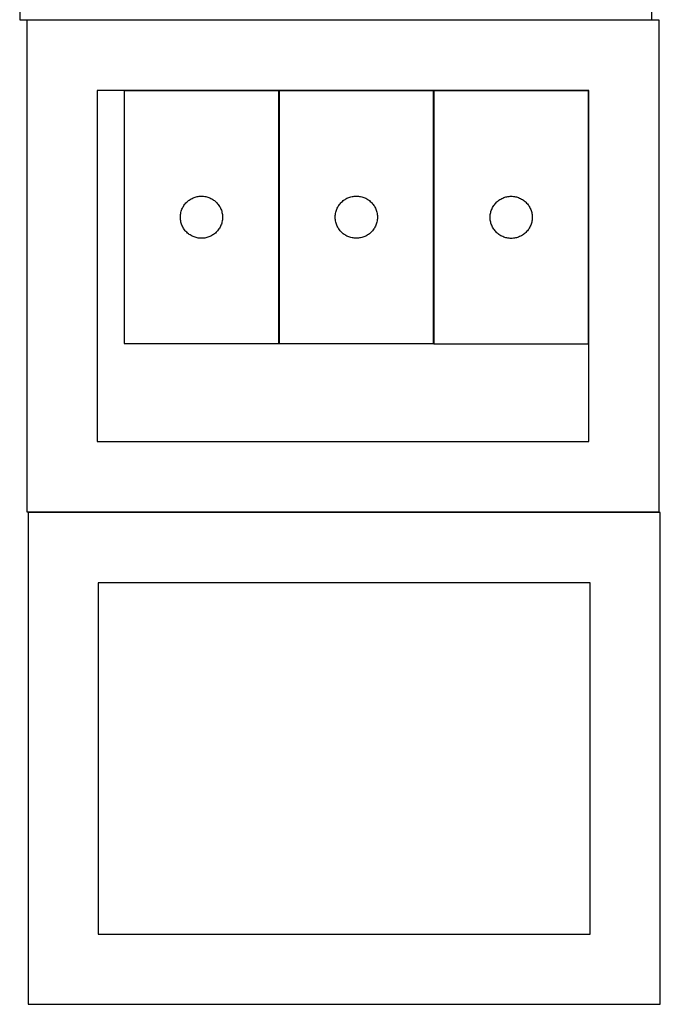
# Model space of a CAD drawing. Header units: millimetres. Extents: x 7 to 1493, y 7 to 2993.
# Tile 2 of 15: x 301 to 757, y 7 to 708. Entities that reach past the tile are written whole.
import ezdxf

# ---------------------------------------------------------------- set-up
doc = ezdxf.new("R2010")
doc.units = ezdxf.units.MM
doc.layers.add('CUT', color=7, linetype='CONTINUOUS', true_color=0x000000)

msp = doc.modelspace()

# ---------------------------------------------------------------- linework, layer by layer
at = {"layer": 'CUT'}
for p, q in [((301.199112, 1057.633285), (301.199112, 707.633285)), ((751.199112, 707.633285), (751.199112, 1057.633285)), ((301.199112, 707.633285), (751.199112, 707.633285)), ((756.28684, 707.398037), (306.28684, 707.398037)), ((306.28684, 707.398037), (306.28684, 357.398037)), ((756.28684, 357.398037), (756.28684, 707.398037)), ((706.28684, 657.398037), (356.28684, 657.398037)), ((356.28684, 657.398037), (356.28684, 407.398037)), ((375.563692, 657.135691), (375.563692, 477.135691)), ((485.563692, 657.135691), (375.563692, 657.135691)), ((485.563692, 477.135691), (485.563692, 657.135691)), ((485.811662, 657.144312), (485.811662, 477.144312)), ((595.811662, 657.144312), (485.811662, 657.144312)), ((595.811662, 477.144312), (595.811662, 657.144312)), ((596.029863, 657.019632), (596.029863, 477.019632)), ((706.029863, 657.019632), (596.029863, 657.019632)), ((706.029863, 477.019632), (706.029863, 657.019632)), ((706.28684, 407.398037), (706.28684, 657.398037)), ((426.743625, 581.641106), (427.495411, 581.818526)), ((427.495411, 581.818526), (428.255333, 581.957009)), ((428.255333, 581.957009), (429.021377, 582.056189)), ((429.021377, 582.056189), (429.791511, 582.115802)), ((429.791511, 582.115802), (430.563692, 582.135691)), ((430.563692, 582.135691), (431.335873, 582.115802)), ((431.335873, 582.115802), (432.106007, 582.056189)), ((432.106007, 582.056189), (432.872051, 581.957009)), ((432.872051, 581.957009), (433.631973, 581.818526)), ((433.631973, 581.818526), (434.383759, 581.641106)), ((536.991596, 581.649728), (537.743381, 581.827147)), ((537.743381, 581.827147), (538.503304, 581.96563)), ((538.503304, 581.96563), (539.269347, 582.06481)), ((539.269347, 582.06481), (540.039481, 582.124423)), ((540.039481, 582.124423), (540.811662, 582.144312)), ((540.811662, 582.144312), (541.583844, 582.124423)), ((541.583844, 582.124423), (542.353977, 582.06481)), ((542.353977, 582.06481), (543.120021, 581.96563)), ((543.120021, 581.96563), (543.879943, 581.827147)), ((543.879943, 581.827147), (544.631729, 581.649728)), ((647.209796, 581.525048), (647.961582, 581.702467)), ((647.961582, 581.702467), (648.721504, 581.840951)), ((648.721504, 581.840951), (649.487548, 581.94013)), ((649.487548, 581.94013), (650.257682, 581.999744)), ((650.257682, 581.999744), (651.029863, 582.019632)), ((651.029863, 582.019632), (651.802044, 581.999744)), ((651.802044, 581.999744), (652.572178, 581.94013)), ((652.572178, 581.94013), (653.338222, 581.840951)), ((653.338222, 581.840951), (654.098144, 581.702467)), ((654.098144, 581.702467), (654.84993, 581.525048)), ((417.32351, 574.185342), (417.703972, 574.857583)), ((417.703972, 574.857583), (418.118537, 575.509346)), ((418.118537, 575.509346), (418.566103, 576.138905)), ((418.566103, 576.138905), (419.045485, 576.744588)), ((419.045485, 576.744588), (419.555411, 577.324791)), ((419.555411, 577.324791), (420.09453, 577.877973)), ((420.09453, 577.877973), (420.66141, 578.40267)), ((420.66141, 578.40267), (421.25455, 578.897488)), ((421.25455, 578.897488), (421.872375, 579.361116)), ((421.872375, 579.361116), (422.513249, 579.792324)), ((422.513249, 579.792324), (423.175471, 580.189969)), ((423.175471, 580.189969), (423.857285, 580.552997)), ((423.857285, 580.552997), (424.556883, 580.880444)), ((424.556883, 580.880444), (425.272411, 581.171443)), ((425.272411, 581.171443), (426.001969, 581.425221)), ((426.001969, 581.425221), (426.743625, 581.641106)), ((434.383759, 581.641106), (435.125414, 581.425221)), ((435.125414, 581.425221), (435.854973, 581.171443)), ((435.854973, 581.171443), (436.5705, 580.880444)), ((436.5705, 580.880444), (437.270099, 580.552997)), ((437.270099, 580.552997), (437.951913, 580.189969)), ((437.951913, 580.189969), (438.614135, 579.792324)), ((438.614135, 579.792324), (439.255008, 579.361116)), ((439.255008, 579.361116), (439.872834, 578.897488)), ((439.872834, 578.897488), (440.465974, 578.40267)), ((440.465974, 578.40267), (441.032854, 577.877973)), ((441.032854, 577.877973), (441.571972, 577.324791)), ((441.571972, 577.324791), (442.081899, 576.744588)), ((442.081899, 576.744588), (442.561281, 576.138905)), ((442.561281, 576.138905), (443.008847, 575.509346)), ((443.008847, 575.509346), (443.423411, 574.857583)), ((443.423411, 574.857583), (443.803874, 574.185342)), ((527.57148, 574.193963), (527.951943, 574.866204)), ((527.951943, 574.866204), (528.366507, 575.517968)), ((528.366507, 575.517968), (528.814074, 576.147526)), ((528.814074, 576.147526), (529.293456, 576.753209)), ((529.293456, 576.753209), (529.803382, 577.333412)), ((529.803382, 577.333412), (530.3425, 577.886595)), ((530.3425, 577.886595), (530.909381, 578.411291)), ((530.909381, 578.411291), (531.50252, 578.906109)), ((531.50252, 578.906109), (532.120346, 579.369737)), ((532.120346, 579.369737), (532.76122, 579.800945)), ((532.76122, 579.800945), (533.423441, 580.19859)), ((533.423441, 580.19859), (534.105256, 580.561618)), ((534.105256, 580.561618), (534.804854, 580.889065)), ((534.804854, 580.889065), (535.520381, 581.180064)), ((535.520381, 581.180064), (536.24994, 581.433842)), ((536.24994, 581.433842), (536.991596, 581.649728)), ((544.631729, 581.649728), (545.373385, 581.433842)), ((545.373385, 581.433842), (546.102944, 581.180064)), ((546.102944, 581.180064), (546.818471, 580.889065)), ((546.818471, 580.889065), (547.518069, 580.561618)), ((547.518069, 580.561618), (548.199883, 580.19859)), ((548.199883, 580.19859), (548.862105, 579.800945)), ((548.862105, 579.800945), (549.502979, 579.369737)), ((549.502979, 579.369737), (550.120805, 578.906109)), ((550.120805, 578.906109), (550.713944, 578.411291)), ((550.713944, 578.411291), (551.280825, 577.886595)), ((551.280825, 577.886595), (551.819943, 577.333412)), ((551.819943, 577.333412), (552.329869, 576.753209)), ((552.329869, 576.753209), (552.809251, 576.147526)), ((552.809251, 576.147526), (553.256818, 575.517968)), ((553.256818, 575.517968), (553.671382, 574.866204)), ((553.671382, 574.866204), (554.051844, 574.193963)), ((637.789681, 574.069283), (638.170144, 574.741524)), ((638.170144, 574.741524), (638.584708, 575.393288)), ((638.584708, 575.393288), (639.032274, 576.022846)), ((639.032274, 576.022846), (639.511656, 576.62853)), ((639.511656, 576.62853), (640.021583, 577.208732)), ((640.021583, 577.208732), (640.560701, 577.761915)), ((640.560701, 577.761915), (641.127581, 578.286611)), ((641.127581, 578.286611), (641.720721, 578.781429)), ((641.720721, 578.781429), (642.338547, 579.245057)), ((642.338547, 579.245057), (642.97942, 579.676266)), ((642.97942, 579.676266), (643.641642, 580.073911)), ((643.641642, 580.073911), (644.323456, 580.436938)), ((644.323456, 580.436938), (645.023055, 580.764386)), ((645.023055, 580.764386), (645.738582, 581.055385)), ((645.738582, 581.055385), (646.468141, 581.309163)), ((646.468141, 581.309163), (647.209796, 581.525048)), ((654.84993, 581.525048), (655.591586, 581.309163)), ((655.591586, 581.309163), (656.321144, 581.055385)), ((656.321144, 581.055385), (657.036672, 580.764386)), ((657.036672, 580.764386), (657.73627, 580.436938)), ((657.73627, 580.436938), (658.418084, 580.073911)), ((658.418084, 580.073911), (659.080306, 579.676266)), ((659.080306, 579.676266), (659.72118, 579.245057)), ((659.72118, 579.245057), (660.339005, 578.781429)), ((660.339005, 578.781429), (660.932145, 578.286611)), ((660.932145, 578.286611), (661.499025, 577.761915)), ((661.499025, 577.761915), (662.038144, 577.208732)), ((662.038144, 577.208732), (662.54807, 576.62853)), ((662.54807, 576.62853), (663.027452, 576.022846)), ((663.027452, 576.022846), (663.475018, 575.393288)), ((663.475018, 575.393288), (663.889583, 574.741524)), ((663.889583, 574.741524), (664.270045, 574.069283)), ((415.568665, 567.521909), (415.608429, 568.293323)), ((415.608429, 568.293323), (415.687852, 569.061666)), ((415.687852, 569.061666), (415.806723, 569.824902)), ((415.806723, 569.824902), (415.964726, 570.581007)), ((415.964726, 570.581007), (416.161444, 571.327975)), ((416.161444, 571.327975), (416.396353, 572.063826)), ((416.396353, 572.063826), (416.668832, 572.786609)), ((416.668832, 572.786609), (416.978158, 573.494406)), ((416.978158, 573.494406), (417.32351, 574.185342)), ((443.803874, 574.185342), (444.149226, 573.494406)), ((444.149226, 573.494406), (444.458551, 572.786609)), ((444.458551, 572.786609), (444.73103, 572.063826)), ((444.73103, 572.063826), (444.96594, 571.327975)), ((444.96594, 571.327975), (445.162657, 570.581007)), ((445.162657, 570.581007), (445.320661, 569.824902)), ((445.320661, 569.824902), (445.439532, 569.061666)), ((445.439532, 569.061666), (445.518955, 568.293323)), ((445.518955, 568.293323), (445.558719, 567.521909)), ((525.816635, 567.53053), (525.8564, 568.301944)), ((525.8564, 568.301944), (525.935822, 569.070287)), ((525.935822, 569.070287), (526.054693, 569.833523)), ((526.054693, 569.833523), (526.212697, 570.589628)), ((526.212697, 570.589628), (526.409414, 571.336596)), ((526.409414, 571.336596), (526.644324, 572.072448)), ((526.644324, 572.072448), (526.916803, 572.79523)), ((526.916803, 572.79523), (527.226129, 573.503028)), ((527.226129, 573.503028), (527.57148, 574.193963)), ((554.051844, 574.193963), (554.397196, 573.503028)), ((554.397196, 573.503028), (554.706522, 572.79523)), ((554.706522, 572.79523), (554.979001, 572.072448)), ((554.979001, 572.072448), (555.213911, 571.336596)), ((555.213911, 571.336596), (555.410628, 570.589628)), ((555.410628, 570.589628), (555.568632, 569.833523)), ((555.568632, 569.833523), (555.687503, 569.070287)), ((555.687503, 569.070287), (555.766925, 568.301944)), ((555.766925, 568.301944), (555.806689, 567.53053)), ((636.034836, 567.405851), (636.0746, 568.177264)), ((636.0746, 568.177264), (636.154023, 568.945608)), ((636.154023, 568.945608), (636.272894, 569.708844)), ((636.272894, 569.708844), (636.430898, 570.464948)), ((636.430898, 570.464948), (636.627615, 571.211917)), ((636.627615, 571.211917), (636.862525, 571.947768)), ((636.862525, 571.947768), (637.135004, 572.670551)), ((637.135004, 572.670551), (637.444329, 573.378348)), ((637.444329, 573.378348), (637.789681, 574.069283)), ((664.270045, 574.069283), (664.615397, 573.378348)), ((664.615397, 573.378348), (664.924723, 572.670551)), ((664.924723, 572.670551), (665.197202, 571.947768)), ((665.197202, 571.947768), (665.432111, 571.211917)), ((665.432111, 571.211917), (665.628829, 570.464948)), ((665.628829, 570.464948), (665.786832, 569.708844)), ((665.786832, 569.708844), (665.905703, 568.945608)), ((665.905703, 568.945608), (665.985126, 568.177264)), ((665.985126, 568.177264), (666.02489, 567.405851)), ((415.568665, 566.749472), (415.568665, 567.521909)), ((415.608429, 565.978059), (415.568665, 566.749472)), ((415.687852, 565.209715), (415.608429, 565.978059)), ((415.806723, 564.446479), (415.687852, 565.209715)), ((415.964726, 563.690374), (415.806723, 564.446479)), ((416.161444, 562.943406), (415.964726, 563.690374)), ((416.396353, 562.207555), (416.161444, 562.943406)), ((416.668832, 561.484772), (416.396353, 562.207555)), ((416.978158, 560.776975), (416.668832, 561.484772)), ((417.32351, 560.086039), (416.978158, 560.776975)), ((444.149226, 560.776975), (443.803874, 560.086039)), ((444.458551, 561.484772), (444.149226, 560.776975)), ((444.73103, 562.207555), (444.458551, 561.484772)), ((444.96594, 562.943406), (444.73103, 562.207555)), ((445.162657, 563.690374), (444.96594, 562.943406)), ((445.320661, 564.446479), (445.162657, 563.690374)), ((445.439532, 565.209715), (445.320661, 564.446479)), ((445.518955, 565.978059), (445.439532, 565.209715)), ((445.558719, 566.749472), (445.518955, 565.978059)), ((445.558719, 567.521909), (445.558719, 566.749472)), ((525.816635, 566.758093), (525.816635, 567.53053)), ((525.8564, 565.98668), (525.816635, 566.758093)), ((525.935822, 565.218336), (525.8564, 565.98668)), ((526.054693, 564.4551), (525.935822, 565.218336)), ((526.212697, 563.698996), (526.054693, 564.4551)), ((526.409414, 562.952027), (526.212697, 563.698996)), ((526.644324, 562.216176), (526.409414, 562.952027)), ((526.916803, 561.493393), (526.644324, 562.216176)), ((527.226129, 560.785596), (526.916803, 561.493393)), ((527.57148, 560.094661), (527.226129, 560.785596)), ((554.397196, 560.785596), (554.051844, 560.094661)), ((554.706522, 561.493393), (554.397196, 560.785596)), ((554.979001, 562.216176), (554.706522, 561.493393)), ((555.213911, 562.952027), (554.979001, 562.216176)), ((555.410628, 563.698996), (555.213911, 562.952027)), ((555.568632, 564.4551), (555.410628, 563.698996)), ((555.687503, 565.218336), (555.568632, 564.4551)), ((555.766925, 565.98668), (555.687503, 565.218336)), ((555.806689, 566.758093), (555.766925, 565.98668)), ((555.806689, 567.53053), (555.806689, 566.758093)), ((636.034836, 566.633414), (636.034836, 567.405851)), ((636.0746, 565.862), (636.034836, 566.633414)), ((636.154023, 565.093657), (636.0746, 565.862)), ((636.272894, 564.330421), (636.154023, 565.093657)), ((636.430898, 563.574316), (636.272894, 564.330421)), ((636.627615, 562.827348), (636.430898, 563.574316)), ((636.862525, 562.091496), (636.627615, 562.827348)), ((637.135004, 561.368714), (636.862525, 562.091496)), ((637.444329, 560.660916), (637.135004, 561.368714)), ((637.789681, 559.969981), (637.444329, 560.660916)), ((664.615397, 560.660916), (664.270045, 559.969981)), ((664.924723, 561.368714), (664.615397, 560.660916)), ((665.197202, 562.091496), (664.924723, 561.368714)), ((665.432111, 562.827348), (665.197202, 562.091496)), ((665.628829, 563.574316), (665.432111, 562.827348)), ((665.786832, 564.330421), (665.628829, 563.574316)), ((665.905703, 565.093657), (665.786832, 564.330421)), ((665.985126, 565.862), (665.905703, 565.093657)), ((666.02489, 566.633414), (665.985126, 565.862)), ((666.02489, 567.405851), (666.02489, 566.633414)), ((417.703972, 559.413799), (417.32351, 560.086039)), ((418.118537, 558.762035), (417.703972, 559.413799)), ((418.566103, 558.132476), (418.118537, 558.762035)), ((419.045485, 557.526793), (418.566103, 558.132476)), ((419.555411, 556.94659), (419.045485, 557.526793)), ((420.09453, 556.393408), (419.555411, 556.94659)), ((420.66141, 555.868712), (420.09453, 556.393408)), ((421.25455, 555.373893), (420.66141, 555.868712)), ((421.872375, 554.910266), (421.25455, 555.373893)), ((422.513249, 554.479057), (421.872375, 554.910266)), ((423.175471, 554.081412), (422.513249, 554.479057)), ((423.857285, 553.718384), (423.175471, 554.081412)), ((424.556883, 553.390937), (423.857285, 553.718384)), ((437.270099, 553.718384), (436.5705, 553.390937)), ((437.951913, 554.081412), (437.270099, 553.718384)), ((438.614135, 554.479057), (437.951913, 554.081412)), ((439.255008, 554.910266), (438.614135, 554.479057)), ((439.872834, 555.373893), (439.255008, 554.910266)), ((440.465974, 555.868712), (439.872834, 555.373893)), ((441.032854, 556.393408), (440.465974, 555.868712)), ((441.571972, 556.94659), (441.032854, 556.393408)), ((442.081899, 557.526793), (441.571972, 556.94659)), ((442.561281, 558.132476), (442.081899, 557.526793)), ((443.008847, 558.762035), (442.561281, 558.132476)), ((443.423411, 559.413799), (443.008847, 558.762035)), ((443.803874, 560.086039), (443.423411, 559.413799)), ((527.951943, 559.42242), (527.57148, 560.094661)), ((528.366507, 558.770656), (527.951943, 559.42242)), ((528.814074, 558.141098), (528.366507, 558.770656)), ((529.293456, 557.535414), (528.814074, 558.141098)), ((529.803382, 556.955212), (529.293456, 557.535414)), ((530.3425, 556.402029), (529.803382, 556.955212)), ((530.909381, 555.877333), (530.3425, 556.402029)), ((531.50252, 555.382515), (530.909381, 555.877333)), ((532.120346, 554.918887), (531.50252, 555.382515)), ((532.76122, 554.487678), (532.120346, 554.918887)), ((533.423441, 554.090033), (532.76122, 554.487678)), ((534.105256, 553.727006), (533.423441, 554.090033)), ((534.804854, 553.399558), (534.105256, 553.727006)), ((547.518069, 553.727006), (546.818471, 553.399558)), ((548.199883, 554.090033), (547.518069, 553.727006)), ((548.862105, 554.487678), (548.199883, 554.090033)), ((549.502979, 554.918887), (548.862105, 554.487678)), ((550.120805, 555.382515), (549.502979, 554.918887)), ((550.713944, 555.877333), (550.120805, 555.382515)), ((551.280825, 556.402029), (550.713944, 555.877333)), ((551.819943, 556.955212), (551.280825, 556.402029)), ((552.329869, 557.535414), (551.819943, 556.955212)), ((552.809251, 558.141098), (552.329869, 557.535414)), ((553.256818, 558.770656), (552.809251, 558.141098)), ((553.671382, 559.42242), (553.256818, 558.770656)), ((554.051844, 560.094661), (553.671382, 559.42242)), ((638.170144, 559.29774), (637.789681, 559.969981)), ((638.584708, 558.645976), (638.170144, 559.29774)), ((639.032274, 558.016418), (638.584708, 558.645976)), ((639.511656, 557.410735), (639.032274, 558.016418)), ((640.021583, 556.830532), (639.511656, 557.410735)), ((640.560701, 556.277349), (640.021583, 556.830532)), ((641.127581, 555.752653), (640.560701, 556.277349)), ((641.720721, 555.257835), (641.127581, 555.752653)), ((642.338547, 554.794207), (641.720721, 555.257835)), ((642.97942, 554.362999), (642.338547, 554.794207)), ((643.641642, 553.965354), (642.97942, 554.362999)), ((644.323456, 553.602326), (643.641642, 553.965354)), ((658.418084, 553.965354), (657.73627, 553.602326)), ((659.080306, 554.362999), (658.418084, 553.965354)), ((659.72118, 554.794207), (659.080306, 554.362999)), ((660.339005, 555.257835), (659.72118, 554.794207)), ((660.932145, 555.752653), (660.339005, 555.257835)), ((661.499025, 556.277349), (660.932145, 555.752653)), ((662.038144, 556.830532), (661.499025, 556.277349)), ((662.54807, 557.410735), (662.038144, 556.830532)), ((663.027452, 558.016418), (662.54807, 557.410735)), ((663.475018, 558.645976), (663.027452, 558.016418)), ((663.889583, 559.29774), (663.475018, 558.645976)), ((664.270045, 559.969981), (663.889583, 559.29774)), ((425.272411, 553.099938), (424.556883, 553.390937)), ((426.001969, 552.84616), (425.272411, 553.099938)), ((426.743625, 552.630275), (426.001969, 552.84616)), ((427.495411, 552.452855), (426.743625, 552.630275)), ((428.255333, 552.314372), (427.495411, 552.452855)), ((429.021377, 552.215192), (428.255333, 552.314372)), ((429.791511, 552.155579), (429.021377, 552.215192)), ((430.563692, 552.135691), (429.791511, 552.155579)), ((431.335873, 552.155579), (430.563692, 552.135691)), ((432.106007, 552.215192), (431.335873, 552.155579)), ((432.872051, 552.314372), (432.106007, 552.215192)), ((433.631973, 552.452855), (432.872051, 552.314372)), ((434.383759, 552.630275), (433.631973, 552.452855)), ((435.125414, 552.84616), (434.383759, 552.630275)), ((435.854973, 553.099938), (435.125414, 552.84616)), ((436.5705, 553.390937), (435.854973, 553.099938)), ((535.520381, 553.10856), (534.804854, 553.399558)), ((536.24994, 552.854781), (535.520381, 553.10856)), ((536.991596, 552.638896), (536.24994, 552.854781)), ((537.743381, 552.461477), (536.991596, 552.638896)), ((538.503304, 552.322993), (537.743381, 552.461477)), ((539.269347, 552.223814), (538.503304, 552.322993)), ((540.039481, 552.1642), (539.269347, 552.223814)), ((540.811662, 552.144312), (540.039481, 552.1642)), ((541.583844, 552.1642), (540.811662, 552.144312)), ((542.353977, 552.223814), (541.583844, 552.1642)), ((543.120021, 552.322993), (542.353977, 552.223814)), ((543.879943, 552.461477), (543.120021, 552.322993)), ((544.631729, 552.638896), (543.879943, 552.461477)), ((545.373385, 552.854781), (544.631729, 552.638896)), ((546.102944, 553.10856), (545.373385, 552.854781)), ((546.818471, 553.399558), (546.102944, 553.10856)), ((645.023055, 553.274879), (644.323456, 553.602326)), ((645.738582, 552.98388), (645.023055, 553.274879)), ((646.468141, 552.730102), (645.738582, 552.98388)), ((647.209796, 552.514216), (646.468141, 552.730102)), ((647.961582, 552.336797), (647.209796, 552.514216)), ((648.721504, 552.198314), (647.961582, 552.336797)), ((649.487548, 552.099134), (648.721504, 552.198314)), ((650.257682, 552.039521), (649.487548, 552.099134)), ((651.029863, 552.019632), (650.257682, 552.039521)), ((651.802044, 552.039521), (651.029863, 552.019632)), ((652.572178, 552.099134), (651.802044, 552.039521)), ((653.338222, 552.198314), (652.572178, 552.099134)), ((654.098144, 552.336797), (653.338222, 552.198314)), ((654.84993, 552.514216), (654.098144, 552.336797)), ((655.591586, 552.730102), (654.84993, 552.514216)), ((656.321144, 552.98388), (655.591586, 552.730102)), ((657.036672, 553.274879), (656.321144, 552.98388)), ((657.73627, 553.602326), (657.036672, 553.274879)), ((375.563692, 477.135691), (485.563692, 477.135691)), ((485.811662, 477.144312), (595.811662, 477.144312)), ((596.029863, 477.019632), (706.029863, 477.019632)), ((356.28684, 407.398037), (706.28684, 407.398037)), ((306.28684, 357.398037), (756.28684, 357.398037)), ((757.161759, 356.907745), (307.161759, 356.907745)), ((307.161759, 356.907745), (307.161759, 6.907745)), ((757.161759, 6.907745), (757.161759, 356.907745)), ((707.161759, 306.907745), (357.161759, 306.907745)), ((357.161759, 306.907745), (357.161759, 56.907745)), ((707.161759, 56.907745), (707.161759, 306.907745)), ((357.161759, 56.907745), (707.161759, 56.907745)), ((307.161759, 6.907745), (757.161759, 6.907745))]:
    msp.add_line(p, q, dxfattribs=at)

doc.saveas('drawing.dxf')
